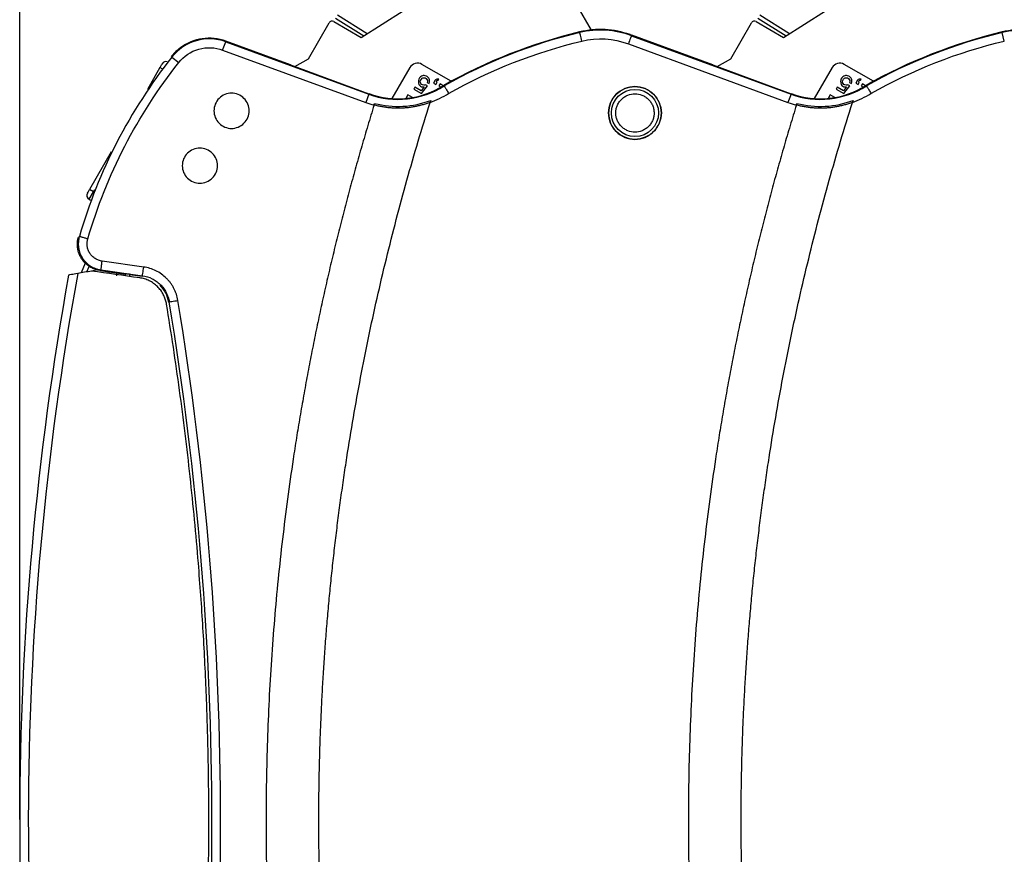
# Model space of a CAD drawing. Header units: millimetres. Extents: x 10 to 410, y 10 to 314.
# Tile 12 of 31: x 162 to 218, y 127 to 174. Entities that reach past the tile are written whole.
import ezdxf

# ---------------------------------------------------------------- set-up
doc = ezdxf.new("R2010")
doc.units = ezdxf.units.MM
doc.header["$LTSCALE"] = 1.5
doc.layers.add('DIMENSIONS', color=140, linetype='Continuous', lineweight=25)
doc.styles.add('SLDTEXTSTYLE0', font='TXT', dxfattribs={"width": 0.7})
doc.dimstyles.new('SLDDIMSTYLE2', dxfattribs={"dimtxt": 3.237012, "dimasz": 4.953, "dimexe": 0, "dimexo": 0.0625, "dimgap": 0.809253, "dimtad": 0, "dimtih": 1, "dimtoh": 1, "dimrnd": 1e-09, "dimzin": 4, "dimdsep": 46, "dimtxsty": 'SLDTEXTSTYLE0', "dimsah": 1, "dimcen": 0.09, "dimadec": 0, "dimazin": 1, "dimtfac": 1, "dimtofl": 0, "dimtmove": 0, "dimatfit": 3, "dimfxl": 0, "dimfrac": 2, "dimtolj": 1, "dimtzin": 12, "dimarcsym": 0})

# ---------------------------------------------------------------- blocks, each defined once
blk = doc.blocks.new('_D_2')
at = {"layer": 'DIMENSIONS'}
for p, q in [((161.61, 130.737), (161.61, 197.796)), ((276.61, 152.945), (276.61, 197.796)), ((161.61, 193.033), (209.618, 193.033)), ((214.004, 193.033), (212.917, 193.033)), ((212.917, 193.033), (212.917, 187.889)), ((223.623, 193.033), (224.71, 193.033)), ((224.71, 193.033), (224.71, 187.889)), ((276.61, 193.033), (228.01, 193.033)), ((212.917, 187.889), (214.004, 187.889)), ((224.71, 187.889), (223.623, 187.889))]:
    blk.add_line(p, q, dxfattribs=at)
for points in [[(161.61, 193.033), (166.563, 192.271), (166.563, 193.795)], [(276.61, 193.033), (271.657, 193.795), (271.657, 192.271)]]:
    blk.add_solid(points, dxfattribs=at)
at = {"layer": 'DIMENSIONS', "char_height": 3.175, "attachment_point": 1, "style": 'SLDTEXTSTYLE0'}
for s, insert in [('115.0', (212.658, 197.851)), ('4.53', (214.004, 191.982))]:
    blk.add_mtext(s, dxfattribs=dict(at, insert=insert))

msp = doc.modelspace()

# ---------------------------------------------------------------- linework, layer by layer
for p, q in [((181.022, 173.265), (187.963, 177.687)), ((205.022, 173.265), (211.963, 177.687)), ((193.272, 175.083), (194.078, 173.688)), ((178.016, 172.059), (179.19, 174.092)), ((179.463, 174.165), (181.022, 173.265)), ((179.566, 174.357), (181.168, 173.358)), ((181.355, 173.477), (179.672, 174.527)), ((202.016, 172.059), (203.19, 174.092)), ((203.463, 174.165), (205.022, 173.265)), ((203.566, 174.357), (205.168, 173.358)), ((205.355, 173.477), (203.672, 174.527)), ((193.44, 173.546), (193.433, 173.575)), ((193.44, 173.546), (193.433, 173.575)), ((217.449, 173.548), (217.442, 173.578)), ((217.566, 173.063), (217.449, 173.548)), ((173.145, 172.548), (173.316, 173.017)), ((173.316, 173.017), (173.33, 173.055)), ((173.316, 173.017), (181.444, 170.043)), ((173.316, 173.017), (181.444, 170.043)), ((177.006, 171.71), (173.33, 173.055)), ((196.295, 173.423), (196.302, 173.432)), ((196.302, 173.432), (196.389, 173.4)), ((196.302, 173.432), (196.389, 173.4)), ((196.389, 173.4), (196.374, 173.362)), ((196.389, 173.4), (196.374, 173.362)), ((196.374, 173.362), (205.444, 170.043)), ((196.374, 173.362), (205.444, 170.043)), ((201.002, 171.712), (196.389, 173.4)), ((173.145, 172.548), (181.273, 169.574)), ((196.2, 172.894), (205.273, 169.574)), ((170.26, 172.153), (170.651, 171.843)), ((177.243, 171.613), (178.016, 172.059)), ((201.243, 171.613), (202.016, 172.059)), ((169.583, 171.554), (168.868, 170.315)), ((169.698, 171.488), (169.583, 171.554)), ((177.002, 171.701), (177.006, 171.71)), ((177.002, 171.701), (181.455, 170.071)), ((183.786, 171.553), (182.768, 169.79)), ((186.135, 170.775), (184.469, 171.736)), ((201.002, 171.712), (200.998, 171.702)), ((200.998, 171.702), (205.455, 170.071)), ((207.786, 171.553), (206.768, 169.79)), ((210.135, 170.775), (208.469, 171.736)), ((184.268, 170.813), (184.265, 170.757)), ((184.265, 170.757), (184.272, 170.695)), ((184.284, 170.891), (184.268, 170.813)), ((184.272, 170.695), (184.3, 170.593)), ((184.334, 170.977), (184.284, 170.891)), ((184.393, 171.03), (184.334, 170.977)), ((184.377, 170.751), (184.386, 170.817)), ((184.379, 170.706), (184.377, 170.751)), ((184.404, 170.648), (184.379, 170.706)), ((184.386, 170.817), (184.436, 170.904)), ((184.44, 171.06), (184.393, 171.03)), ((184.436, 170.904), (184.489, 170.946)), ((184.497, 171.085), (184.44, 171.06)), ((184.489, 170.946), (184.529, 170.965)), ((184.549, 171.099), (184.497, 171.085)), ((184.529, 170.965), (184.591, 170.973)), ((184.594, 171.102), (184.549, 171.099)), ((184.591, 170.973), (184.658, 170.963)), ((184.66, 171.092), (184.594, 171.102)), ((184.658, 170.963), (184.712, 170.932)), ((184.721, 171.072), (184.66, 171.092)), ((184.712, 170.932), (184.754, 170.879)), ((184.775, 171.04), (184.721, 171.072)), ((184.754, 170.879), (184.778, 170.822)), ((184.781, 170.777), (184.772, 170.71)), ((184.772, 170.71), (184.886, 170.658)), ((184.823, 170.998), (184.775, 171.04)), ((184.778, 170.822), (184.781, 170.777)), ((184.864, 170.945), (184.823, 170.998)), ((184.884, 170.905), (184.864, 170.945)), ((184.898, 170.854), (184.884, 170.905)), ((184.886, 170.658), (184.902, 170.736)), ((184.905, 170.792), (184.898, 170.854)), ((184.902, 170.736), (184.905, 170.792)), ((185.216, 170.829), (185.122, 170.667)), ((185.122, 170.667), (185.252, 170.592)), ((185.245, 170.855), (185.216, 170.829)), ((185.269, 170.871), (185.245, 170.855)), ((185.252, 170.592), (185.327, 170.722)), ((185.309, 170.891), (185.269, 170.871)), ((185.273, 170.753), (185.291, 170.785)), ((185.327, 170.722), (185.273, 170.753)), ((185.291, 170.785), (185.321, 170.812)), ((185.343, 170.9), (185.309, 170.891)), ((185.321, 170.812), (185.361, 170.832)), ((185.388, 170.903), (185.343, 170.9)), ((185.361, 170.832), (185.389, 170.83)), ((185.427, 170.895), (185.388, 170.903)), ((185.389, 170.83), (185.427, 170.895)), ((208.268, 170.813), (208.265, 170.757)), ((208.265, 170.757), (208.272, 170.695)), ((208.284, 170.891), (208.268, 170.813)), ((208.272, 170.695), (208.3, 170.593)), ((208.334, 170.977), (208.284, 170.891)), ((208.393, 171.03), (208.334, 170.977)), ((208.377, 170.751), (208.386, 170.817)), ((208.379, 170.706), (208.377, 170.751)), ((208.404, 170.648), (208.379, 170.706)), ((208.386, 170.817), (208.436, 170.904)), ((208.44, 171.06), (208.393, 171.03)), ((208.436, 170.904), (208.489, 170.946)), ((208.497, 171.085), (208.44, 171.06)), ((208.489, 170.946), (208.529, 170.965)), ((208.549, 171.099), (208.497, 171.085)), ((208.529, 170.965), (208.591, 170.973)), ((208.594, 171.102), (208.549, 171.099)), ((208.591, 170.973), (208.658, 170.963)), ((208.66, 171.092), (208.594, 171.102)), ((208.658, 170.963), (208.712, 170.932)), ((208.721, 171.072), (208.66, 171.092)), ((208.712, 170.932), (208.754, 170.879)), ((208.775, 171.04), (208.721, 171.072)), ((208.754, 170.879), (208.778, 170.822)), ((208.781, 170.777), (208.772, 170.71)), ((208.772, 170.71), (208.886, 170.658)), ((208.823, 170.998), (208.775, 171.04)), ((208.778, 170.822), (208.781, 170.777)), ((208.864, 170.945), (208.823, 170.998)), ((208.884, 170.905), (208.864, 170.945)), ((208.898, 170.854), (208.884, 170.905)), ((208.886, 170.658), (208.902, 170.736)), ((208.905, 170.792), (208.898, 170.854)), ((208.902, 170.736), (208.905, 170.792)), ((209.216, 170.829), (209.122, 170.667)), ((209.122, 170.667), (209.252, 170.592)), ((209.245, 170.855), (209.216, 170.829)), ((209.269, 170.871), (209.245, 170.855)), ((209.252, 170.592), (209.327, 170.722)), ((209.309, 170.891), (209.269, 170.871)), ((209.273, 170.753), (209.291, 170.785)), ((209.327, 170.722), (209.273, 170.753)), ((209.291, 170.785), (209.321, 170.812)), ((209.343, 170.9), (209.309, 170.891)), ((209.321, 170.812), (209.361, 170.832)), ((209.388, 170.903), (209.343, 170.9)), ((209.361, 170.832), (209.389, 170.83)), ((209.427, 170.895), (209.388, 170.903)), ((209.389, 170.83), (209.427, 170.895)), ((184.067, 170.439), (184.004, 170.331)), ((184.004, 170.331), (184.448, 170.074)), ((184.424, 170.233), (184.067, 170.439)), ((184.3, 170.593), (184.341, 170.54)), ((184.341, 170.54), (184.389, 170.498)), ((184.389, 170.498), (184.443, 170.467)), ((184.446, 170.595), (184.404, 170.648)), ((184.594, 170.452), (184.424, 170.233)), ((184.443, 170.467), (184.521, 170.451)), ((184.5, 170.564), (184.446, 170.595)), ((184.448, 170.074), (184.788, 170.513)), ((184.577, 170.548), (184.5, 170.564)), ((184.521, 170.451), (184.594, 170.452)), ((184.639, 170.556), (184.577, 170.548)), ((184.68, 170.576), (184.639, 170.556)), ((184.788, 170.513), (184.68, 170.576)), ((185.5, 170.622), (185.438, 170.513)), ((185.438, 170.513), (185.556, 170.445)), ((185.677, 170.519), (185.5, 170.622)), ((185.714, 170.542), (185.729, 170.516)), ((185.714, 170.542), (185.729, 170.516)), ((208.067, 170.439), (208.004, 170.331)), ((208.004, 170.331), (208.448, 170.074)), ((208.424, 170.233), (208.067, 170.439)), ((208.3, 170.593), (208.341, 170.54)), ((208.341, 170.54), (208.389, 170.498)), ((208.389, 170.498), (208.443, 170.467)), ((208.446, 170.595), (208.404, 170.648)), ((208.594, 170.452), (208.424, 170.233)), ((208.443, 170.467), (208.521, 170.451)), ((208.5, 170.564), (208.446, 170.595)), ((208.448, 170.074), (208.788, 170.513)), ((208.577, 170.548), (208.5, 170.564)), ((208.521, 170.451), (208.594, 170.452)), ((208.639, 170.556), (208.577, 170.548)), ((208.68, 170.576), (208.639, 170.556)), ((208.788, 170.513), (208.68, 170.576)), ((209.5, 170.622), (209.438, 170.513)), ((209.438, 170.513), (209.556, 170.445)), ((209.677, 170.519), (209.5, 170.622)), ((209.714, 170.542), (209.729, 170.516)), ((209.714, 170.542), (209.729, 170.516)), ((181.444, 170.043), (181.273, 169.574)), ((181.444, 170.043), (181.273, 169.574)), ((181.444, 170.043), (181.455, 170.071)), ((181.444, 170.043), (181.455, 170.071)), ((183.671, 170.003), (183.553, 169.798)), ((183.932, 169.852), (183.671, 170.003)), ((183.93, 169.848), (183.932, 169.852)), ((205.444, 170.043), (205.273, 169.574)), ((205.444, 170.043), (205.273, 169.574)), ((205.444, 170.043), (205.455, 170.071)), ((205.444, 170.043), (205.455, 170.071)), ((207.671, 170.003), (207.553, 169.798)), ((207.932, 169.852), (207.671, 170.003)), ((207.93, 169.848), (207.932, 169.852)), ((166.817, 166.763), (165.583, 164.626)), ((165.8, 164.501), (165.583, 164.626)), ((165.8, 164.501), (165.873, 164.628)), ((165.55, 164.068), (165.8, 164.501)), ((165.55, 164.068), (165.639, 164.017)), ((165.819, 164.49), (165.8, 164.501)), ((164.948, 161.924), (165, 161.959)), ((164.948, 161.924), (165, 161.959)), ((165.34, 160.439), (165.106, 159.887)), ((165.43, 159.944), (165.562, 160.256)), ((166.055, 160.055), (165.687, 159.99)), ((166.23, 160.057), (166.179, 160.023)), ((166.23, 160.057), (168.586, 159.725)), ((168.656, 160.22), (166.3, 160.551)), ((166.179, 160.023), (167.61, 159.821)), ((166.179, 160.023), (167.61, 159.821)), ((167.11, 159.892), (167.11, 159.722)), ((167.61, 159.821), (167.616, 159.827)), ((167.61, 159.821), (167.616, 159.827)), ((167.616, 159.719), (167.616, 159.827)), ((167.616, 159.719), (167.616, 159.827)), ((167.866, 159.804), (168.567, 159.706)), ((167.866, 159.684), (167.866, 159.804))]:
    msp.add_line(p, q)
for radius in [1.5, 1.339]:
    msp.add_circle((196.575, 168.975), radius)
for centre, radius, start, end in [((179.363, 173.992), 0.2, 60, 150), ((203.363, 173.992), 0.2, 60, 150), ((200.51, 144.227), 30.19, 103.5583, 119.3476), ((200.51, 144.227), 30.16, 103.5583, 119.3459), ((194.61, 168.727), 4.99, 70.2661, 103.6509), ((194.61, 168.727), 4.959, 69.1613, 103.6513), ((224.51, 144.227), 30.19, 103.5399, 119.3473), ((224.51, 144.227), 30.16, 103.5399, 119.3457), ((218.61, 168.727), 4.99, 70.2661, 103.5399), ((218.61, 168.727), 4.959, 69.1613, 103.5399), ((172.385, 170.473), 2.709, 69.9021, 141.6732), ((172.385, 170.473), 2.75, 69.9021, 126.6704), ((172.385, 170.473), 2.75, 126.6704, 140.4649), ((193.762, 153.574), 29.959, 141.6732, 163.7465), ((169.925, 171.646), 0.25, 72.8465, 150), ((172.385, 170.473), 2.75, 140.4649, 141.6732), ((184.219, 171.303), 0.5, 60, 150), ((208.219, 171.303), 0.5, 60, 150), ((183.11, 174.595), 4.847, 249.9021, 302.7071), ((183.11, 174.595), 4.817, 249.9021, 302.7176), ((207.11, 174.595), 4.847, 249.9021, 302.708), ((207.11, 174.595), 4.817, 249.9021, 302.7192), ((165.675, 164.285), 0.25, 150, 240), ((336.11, 128.727), 174.5, 169.75553, 190.17571), ((336.11, 128.727), 174.009, 169.69586, 190.19948), ((-8.443, 128.727), 180.975, 350.61489, 9.38511)]:
    msp.add_arc(centre, radius, start, end)
for points, knots in [([(193.557, 173.061), (193.528, 173.184), (193.498, 173.306), (193.455, 173.485), (193.441, 173.54), (193.44, 173.546)], [0, 0, 0, 0, 0.5, 0.5, 1, 1, 1, 1]), ([(193.557, 173.061), (193.528, 173.184), (193.498, 173.306), (193.455, 173.485), (193.441, 173.54), (193.44, 173.546)], [0, 0, 0, 0, 0.5, 0.5, 1, 1, 1, 1]), ([(170.743, 172.679), (170.788, 172.711), (170.879, 172.776), (171.022, 172.863), (171.17, 172.942), (171.377, 173.036), (171.648, 173.13), (171.988, 173.201), (172.333, 173.23), (172.676, 173.214), (173.011, 173.16), (173.224, 173.09), (173.33, 173.055)], [0, 0, 0, 0, 0.061629, 0.123051, 0.184497, 0.246196, 0.373032, 0.500056, 0.626892, 0.753917, 0.876912, 1, 1, 1, 1]), ([(196.374, 173.362), (196.372, 173.356), (196.352, 173.303), (196.287, 173.131), (196.244, 173.013), (196.2, 172.894)], [0, 0, 0, 0, 0.5, 0.5, 1, 1, 1, 1]), ([(196.374, 173.362), (196.372, 173.356), (196.352, 173.303), (196.287, 173.131), (196.244, 173.013), (196.2, 172.894)], [0, 0, 0, 0, 0.5, 0.5, 1, 1, 1, 1]), ([(170.651, 171.843), (170.94, 172.208), (171.336, 172.473), (172.231, 172.726), (172.708, 172.708), (173.145, 172.548)], [0, 0, 0, 0, 0.5, 0.5, 1, 1, 1, 1]), ([(170.651, 171.843), (170.94, 172.208), (171.336, 172.473), (172.231, 172.726), (172.708, 172.708), (173.145, 172.548)], [0, 0, 0, 0, 0.5, 0.5, 1, 1, 1, 1]), ([(169.583, 171.554), (169.617, 171.612), (169.648, 171.667), (169.695, 171.748), (169.708, 171.771), (169.708, 171.771)], [0, 0, 0, 0, 0.5, 0.5, 1, 1, 1, 1]), ([(185.729, 170.516), (185.731, 170.515), (185.733, 170.511), (185.744, 170.492), (185.763, 170.462), (185.79, 170.417), (185.826, 170.356), (185.872, 170.28), (185.926, 170.188), (185.966, 170.122), (185.987, 170.088)], [0, 0, 0, 0, 0.093035, 0.19521, 0.306523, 0.42697, 0.556547, 0.695249, 0.843068, 1, 1, 1, 1]), ([(185.729, 170.516), (185.731, 170.515), (185.733, 170.511), (185.744, 170.492), (185.763, 170.462), (185.79, 170.417), (185.826, 170.356), (185.872, 170.28), (185.926, 170.188), (185.966, 170.122), (185.987, 170.088)], [0, 0, 0, 0, 0.093035, 0.19521, 0.306523, 0.42697, 0.556547, 0.695249, 0.843068, 1, 1, 1, 1]), ([(198.075, 168.975), (198.075, 169.171), (198.036, 169.368), (197.886, 169.73), (197.774, 169.897), (197.497, 170.174), (197.33, 170.286), (196.968, 170.436), (196.771, 170.475), (196.379, 170.475), (196.182, 170.436), (195.82, 170.286), (195.653, 170.174), (195.375, 169.897), (195.264, 169.73), (195.114, 169.368), (195.075, 169.171), (195.075, 168.975)], [0, 0, 0, 0, 0.125, 0.125, 0.25, 0.25, 0.375, 0.375, 0.5, 0.5, 0.625, 0.625, 0.75, 0.75, 0.875, 0.875, 1, 1, 1, 1]), ([(209.729, 170.516), (209.731, 170.515), (209.733, 170.511), (209.744, 170.493), (209.761, 170.464), (209.788, 170.42), (209.824, 170.359), (209.87, 170.283), (209.926, 170.19), (209.966, 170.123), (209.987, 170.088)], [0, 0, 0, 0, 0.090056, 0.190106, 0.300145, 0.420171, 0.550175, 0.690154, 0.840098, 1, 1, 1, 1]), ([(209.729, 170.516), (209.731, 170.515), (209.733, 170.511), (209.744, 170.493), (209.761, 170.464), (209.788, 170.42), (209.824, 170.359), (209.87, 170.283), (209.926, 170.19), (209.966, 170.123), (209.987, 170.088)], [0, 0, 0, 0, 0.090056, 0.190106, 0.300145, 0.420171, 0.550175, 0.690154, 0.840098, 1, 1, 1, 1]), ([(174.649, 169.096), (174.649, 169.358), (174.541, 169.618), (174.171, 169.989), (173.911, 170.096), (173.387, 170.096), (173.127, 169.989), (172.757, 169.618), (172.649, 169.358), (172.649, 169.096)], [0, 0, 0, 0, 0.25, 0.25, 0.5, 0.5, 0.75, 0.75, 1, 1, 1, 1]), ([(178.61, 128.727), (178.611, 129.112), (178.613, 129.882), (178.628, 131.036), (178.653, 132.19), (178.687, 133.343), (178.732, 134.495), (178.786, 135.646), (178.85, 136.796), (178.923, 137.945), (179.007, 139.094), (179.1, 140.242), (179.203, 141.388), (179.316, 142.534), (179.439, 143.68), (179.571, 144.824), (179.714, 145.967), (179.866, 147.11), (180.028, 148.252), (180.257, 149.773), (180.567, 151.669), (180.978, 153.937), (181.427, 156.197), (181.915, 158.448), (182.442, 160.69), (183.006, 162.924), (183.61, 165.149), (184.249, 167.366), (184.708, 168.835), (184.937, 169.57)], [0, 0, 0, 0, 0.027843, 0.055667, 0.083475, 0.111268, 0.139049, 0.16682, 0.194583, 0.222339, 0.250092, 0.277842, 0.305592, 0.333343, 0.361099, 0.388861, 0.41663, 0.44441, 0.472201, 0.500007, 0.555601, 0.611147, 0.666662, 0.722162, 0.777663, 0.833181, 0.888732, 0.944333, 1, 1, 1, 1]), ([(184.937, 169.57), (184.862, 169.544), (184.714, 169.492), (184.488, 169.426), (184.262, 169.37), (184.036, 169.324), (183.809, 169.288), (183.582, 169.262), (183.354, 169.247), (183.125, 169.241), (182.897, 169.246), (182.668, 169.261), (182.438, 169.287), (182.208, 169.322), (181.977, 169.367), (181.825, 169.406), (181.748, 169.425)], [0, 0, 0, 0, 0.073209, 0.145605, 0.217317, 0.288475, 0.359217, 0.429678, 0.5, 0.570322, 0.640783, 0.711525, 0.782683, 0.854395, 0.926791, 1, 1, 1, 1]), ([(181.777, 169.52), (182.302, 169.382), (182.848, 169.327), (183.931, 169.384), (184.468, 169.498), (184.975, 169.69)], [0, 0, 0, 0, 0.5, 0.5, 1, 1, 1, 1]), ([(181.777, 169.52), (182.302, 169.382), (182.848, 169.327), (183.931, 169.384), (184.468, 169.498), (184.975, 169.69)], [0, 0, 0, 0, 0.5, 0.5, 1, 1, 1, 1]), ([(195.486, 168.975), (195.487, 169.009), (195.488, 169.078), (195.503, 169.179), (195.527, 169.279), (195.573, 169.414), (195.658, 169.577), (195.799, 169.75), (195.972, 169.892), (196.226, 170.023), (196.575, 170.091), (196.923, 170.023), (197.177, 169.892), (197.35, 169.751), (197.492, 169.578), (197.592, 169.384), (197.653, 169.18), (197.661, 169.043), (197.664, 168.975)], [0, 0, 0, 0, 0.030169, 0.060087, 0.090024, 0.12025, 0.185232, 0.25037, 0.315352, 0.38049, 0.500065, 0.619641, 0.684622, 0.749761, 0.814742, 0.87988, 0.939902, 1, 1, 1, 1]), ([(195.486, 168.975), (195.487, 169.009), (195.488, 169.078), (195.503, 169.179), (195.527, 169.279), (195.573, 169.414), (195.658, 169.577), (195.799, 169.75), (195.972, 169.892), (196.226, 170.023), (196.575, 170.091), (196.923, 170.023), (197.177, 169.892), (197.35, 169.751), (197.492, 169.578), (197.592, 169.384), (197.653, 169.18), (197.661, 169.043), (197.664, 168.975)], [0, 0, 0, 0, 0.030169, 0.060087, 0.090024, 0.12025, 0.185232, 0.25037, 0.315352, 0.38049, 0.500065, 0.619641, 0.684622, 0.749761, 0.814742, 0.87988, 0.939902, 1, 1, 1, 1]), ([(202.61, 128.727), (202.611, 129.112), (202.613, 129.882), (202.628, 131.036), (202.653, 132.19), (202.687, 133.343), (202.732, 134.495), (202.786, 135.646), (202.85, 136.796), (202.923, 137.945), (203.007, 139.094), (203.1, 140.242), (203.203, 141.388), (203.316, 142.534), (203.439, 143.68), (203.571, 144.824), (203.714, 145.967), (203.866, 147.11), (204.028, 148.252), (204.257, 149.773), (204.567, 151.669), (204.978, 153.937), (205.427, 156.197), (205.915, 158.448), (206.442, 160.69), (207.006, 162.924), (207.61, 165.149), (208.249, 167.366), (208.708, 168.835), (208.937, 169.57)], [0, 0, 0, 0, 0.027843, 0.055667, 0.083475, 0.111268, 0.139049, 0.16682, 0.194583, 0.222339, 0.250092, 0.277842, 0.305592, 0.333343, 0.361099, 0.388861, 0.41663, 0.44441, 0.472201, 0.500007, 0.555601, 0.611147, 0.666662, 0.722162, 0.777663, 0.833181, 0.888732, 0.944333, 1, 1, 1, 1]), ([(208.937, 169.57), (208.862, 169.544), (208.714, 169.492), (208.488, 169.426), (208.262, 169.37), (208.036, 169.324), (207.809, 169.288), (207.582, 169.262), (207.354, 169.247), (207.125, 169.241), (206.897, 169.246), (206.668, 169.261), (206.438, 169.287), (206.208, 169.322), (205.977, 169.367), (205.825, 169.406), (205.748, 169.425)], [0, 0, 0, 0, 0.073209, 0.145605, 0.217317, 0.288475, 0.359217, 0.429678, 0.5, 0.570322, 0.640783, 0.711525, 0.782683, 0.854395, 0.926791, 1, 1, 1, 1]), ([(205.777, 169.52), (206.302, 169.382), (206.848, 169.327), (207.931, 169.384), (208.468, 169.498), (208.975, 169.69)], [0, 0, 0, 0, 0.5, 0.5, 1, 1, 1, 1]), ([(205.777, 169.52), (206.302, 169.382), (206.848, 169.327), (207.931, 169.384), (208.468, 169.498), (208.975, 169.69)], [0, 0, 0, 0, 0.5, 0.5, 1, 1, 1, 1]), ([(172.649, 169.096), (172.649, 168.835), (172.757, 168.574), (173.127, 168.204), (173.387, 168.096), (173.911, 168.096), (174.171, 168.204), (174.541, 168.574), (174.649, 168.835), (174.649, 169.096)], [0, 0, 0, 0, 0.25, 0.25, 0.5, 0.5, 0.75, 0.75, 1, 1, 1, 1]), ([(181.748, 169.425), (181.629, 169.037), (181.392, 168.261), (181.049, 167.093), (180.716, 165.923), (180.393, 164.751), (180.081, 163.577), (179.78, 162.4), (179.488, 161.221), (179.208, 160.04), (178.937, 158.857), (178.677, 157.671), (178.428, 156.483), (178.189, 155.292), (177.961, 154.1), (177.743, 152.905), (177.535, 151.708), (177.338, 150.508), (177.096, 148.951), (176.823, 147.034), (176.538, 144.757), (176.29, 142.476), (176.081, 140.193), (175.909, 137.906), (175.776, 135.616), (175.681, 133.322), (175.621, 131.026), (175.614, 129.493), (175.61, 128.727)], [0, 0, 0, 0, 0.029475, 0.058931, 0.08837, 0.117794, 0.147206, 0.176607, 0.206, 0.235388, 0.264772, 0.294156, 0.32354, 0.352928, 0.382321, 0.411723, 0.441135, 0.470559, 0.499999, 0.555591, 0.611137, 0.666655, 0.722158, 0.777663, 0.833184, 0.888737, 0.944337, 1, 1, 1, 1]), ([(205.748, 169.425), (205.629, 169.037), (205.392, 168.261), (205.049, 167.093), (204.716, 165.923), (204.393, 164.751), (204.081, 163.577), (203.78, 162.4), (203.488, 161.221), (203.208, 160.04), (202.937, 158.857), (202.677, 157.671), (202.428, 156.483), (202.189, 155.292), (201.961, 154.1), (201.743, 152.905), (201.535, 151.708), (201.338, 150.508), (201.096, 148.951), (200.823, 147.034), (200.538, 144.757), (200.29, 142.476), (200.081, 140.193), (199.909, 137.906), (199.776, 135.616), (199.681, 133.322), (199.621, 131.026), (199.614, 129.493), (199.61, 128.727)], [0, 0, 0, 0, 0.029475, 0.058931, 0.08837, 0.117794, 0.147206, 0.176607, 0.206, 0.235388, 0.264772, 0.294156, 0.32354, 0.352928, 0.382321, 0.411723, 0.441135, 0.470559, 0.499999, 0.555591, 0.611137, 0.666655, 0.722158, 0.777663, 0.833184, 0.888737, 0.944337, 1, 1, 1, 1]), ([(195.075, 168.975), (195.075, 168.779), (195.114, 168.582), (195.264, 168.219), (195.375, 168.053), (195.653, 167.775), (195.82, 167.664), (196.182, 167.514), (196.379, 167.475), (196.771, 167.475), (196.968, 167.514), (197.33, 167.664), (197.497, 167.775), (197.774, 168.053), (197.886, 168.219), (198.036, 168.582), (198.075, 168.779), (198.075, 168.975)], [0, 0, 0, 0, 0.125, 0.125, 0.25, 0.25, 0.375, 0.375, 0.5, 0.5, 0.625, 0.625, 0.75, 0.75, 0.875, 0.875, 1, 1, 1, 1]), ([(197.664, 168.975), (197.663, 168.941), (197.662, 168.872), (197.647, 168.771), (197.623, 168.671), (197.576, 168.536), (197.492, 168.372), (197.351, 168.2), (197.178, 168.058), (196.924, 167.926), (196.575, 167.859), (196.227, 167.926), (195.973, 168.058), (195.8, 168.199), (195.658, 168.372), (195.558, 168.566), (195.496, 168.769), (195.489, 168.906), (195.486, 168.975)], [0, 0, 0, 0, 0.0301688, 0.060087, 0.0900244, 0.1202504, 0.1852318, 0.2503701, 0.3153515, 0.3804899, 0.5000655, 0.619641, 0.6846224, 0.7497607, 0.8147421, 0.8798805, 0.939902, 1, 1, 1, 1]), ([(197.664, 168.975), (197.663, 168.941), (197.662, 168.872), (197.647, 168.771), (197.623, 168.671), (197.576, 168.536), (197.492, 168.372), (197.351, 168.2), (197.178, 168.058), (196.924, 167.926), (196.575, 167.859), (196.227, 167.926), (195.973, 168.058), (195.8, 168.199), (195.658, 168.372), (195.558, 168.566), (195.496, 168.769), (195.489, 168.906), (195.486, 168.975)], [0, 0, 0, 0, 0.030169, 0.060087, 0.090024, 0.12025, 0.185232, 0.25037, 0.315352, 0.38049, 0.500065, 0.619641, 0.684622, 0.749761, 0.814742, 0.87988, 0.939902, 1, 1, 1, 1]), ([(172.849, 165.979), (172.849, 166.241), (172.741, 166.501), (172.371, 166.871), (172.111, 166.979), (171.587, 166.979), (171.327, 166.871), (170.957, 166.501), (170.849, 166.241), (170.849, 165.979)], [0, 0, 0, 0, 0.25, 0.25, 0.5, 0.5, 0.75, 0.75, 1, 1, 1, 1]), ([(170.849, 165.979), (170.849, 165.717), (170.957, 165.457), (171.327, 165.087), (171.587, 164.979), (172.111, 164.979), (172.371, 165.087), (172.741, 165.457), (172.849, 165.717), (172.849, 165.979)], [0, 0, 0, 0, 0.25, 0.25, 0.5, 0.5, 0.75, 0.75, 1, 1, 1, 1]), ([(165.458, 164.41), (165.458, 164.41), (165.472, 164.432), (165.518, 164.514), (165.55, 164.569), (165.583, 164.626)], [0, 0, 0, 0, 0.5, 0.5, 1, 1, 1, 1]), ([(166.179, 160.023), (166.138, 160.029), (166.056, 160.043), (165.937, 160.076), (165.823, 160.117), (165.713, 160.167), (165.61, 160.224), (165.512, 160.289), (165.422, 160.359), (165.338, 160.436), (165.261, 160.517), (165.191, 160.602), (165.111, 160.717), (165.027, 160.867), (164.952, 161.059), (164.903, 161.265), (164.884, 161.482), (164.895, 161.705), (164.93, 161.85), (164.948, 161.924)], [0, 0, 0, 0, 0.048669, 0.096699, 0.144089, 0.190833, 0.236931, 0.282388, 0.327212, 0.371403, 0.414957, 0.457869, 0.500139, 0.578166, 0.658315, 0.74056, 0.824911, 0.911398, 1, 1, 1, 1]), ([(166.179, 160.023), (166.138, 160.029), (166.056, 160.043), (165.937, 160.076), (165.823, 160.117), (165.713, 160.167), (165.61, 160.224), (165.512, 160.289), (165.422, 160.359), (165.338, 160.436), (165.261, 160.517), (165.191, 160.602), (165.111, 160.717), (165.027, 160.867), (164.952, 161.059), (164.903, 161.265), (164.884, 161.482), (164.895, 161.705), (164.93, 161.85), (164.948, 161.924)], [0, 0, 0, 0, 0.048669, 0.096699, 0.144089, 0.190833, 0.236931, 0.282388, 0.327212, 0.371403, 0.414957, 0.457869, 0.500139, 0.578166, 0.658315, 0.74056, 0.824911, 0.911398, 1, 1, 1, 1]), ([(165, 161.959), (164.971, 161.857), (164.933, 161.644), (164.945, 161.321), (165.013, 161.061), (165.099, 160.864), (165.179, 160.725), (165.273, 160.595), (165.418, 160.435), (165.626, 160.268), (165.916, 160.124), (166.124, 160.071), (166.23, 160.057)], [0, 0, 0, 0, 0.000213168, 0.000426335, 0.000639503, 0.000746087, 0.00085267, 0.000959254, 0.001065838, 0.001279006, 0.001492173, 0.00170534, 0.00170534, 0.00170534, 0.00170534]), ([(165, 161.959), (164.971, 161.857), (164.933, 161.644), (164.945, 161.321), (165.013, 161.061), (165.099, 160.864), (165.179, 160.725), (165.273, 160.595), (165.418, 160.435), (165.626, 160.268), (165.916, 160.124), (166.124, 160.071), (166.23, 160.057)], [0, 0, 0, 0, 0.000213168, 0.000426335, 0.000639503, 0.000746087, 0.00085267, 0.000959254, 0.001065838, 0.001279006, 0.001492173, 0.00170534, 0.00170534, 0.00170534, 0.00170534]), ([(165.48, 161.819), (165.425, 161.835), (165.336, 161.861), (165.223, 161.894), (165.147, 161.916), (165.084, 161.935), (165.038, 161.948), (165.01, 161.956), (165.002, 161.959), (165, 161.959)], [-0.000007, -0.000007, -0.000007, -0.000007, 0.249988, 0.37499, 0.499993, 0.624995, 0.749998, 0.875, 1.000003, 1.000003, 1.000003, 1.000003]), ([(165.48, 161.819), (165.425, 161.835), (165.336, 161.861), (165.223, 161.894), (165.147, 161.916), (165.084, 161.935), (165.038, 161.948), (165.01, 161.956), (165.002, 161.959), (165, 161.959)], [-0.000007, -0.000007, -0.000007, -0.000007, 0.249988, 0.37499, 0.499993, 0.624995, 0.749998, 0.875, 1.000003, 1.000003, 1.000003, 1.000003]), ([(166.3, 160.551), (166.229, 160.561), (166.09, 160.596), (165.897, 160.692), (165.757, 160.803), (165.661, 160.91), (165.598, 160.996), (165.545, 161.089), (165.488, 161.22), (165.443, 161.394), (165.435, 161.609), (165.46, 161.751), (165.48, 161.819)], [0, 0, 0, 0, 0.000213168, 0.000426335, 0.000639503, 0.000746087, 0.00085267, 0.000959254, 0.001065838, 0.001279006, 0.001492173, 0.001705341, 0.001705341, 0.001705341, 0.001705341]), ([(166.3, 160.551), (166.229, 160.561), (166.09, 160.596), (165.897, 160.692), (165.757, 160.803), (165.661, 160.91), (165.598, 160.996), (165.545, 161.089), (165.488, 161.22), (165.443, 161.394), (165.435, 161.609), (165.46, 161.751), (165.48, 161.819)], [0, 0, 0, 0, 0.000213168, 0.000426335, 0.000639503, 0.000746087, 0.00085267, 0.000959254, 0.001065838, 0.001279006, 0.001492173, 0.001705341, 0.001705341, 0.001705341, 0.001705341]), ([(166.23, 160.057), (166.23, 160.058), (166.231, 160.066), (166.236, 160.095), (166.242, 160.143), (166.251, 160.208), (166.262, 160.286), (166.279, 160.403), (166.292, 160.494), (166.3, 160.551)], [-0.000007, -0.000007, -0.000007, -0.000007, 0.124996, 0.249998, 0.375001, 0.500003, 0.625006, 0.750008, 1.000004, 1.000004, 1.000004, 1.000004]), ([(166.23, 160.057), (166.23, 160.058), (166.231, 160.066), (166.236, 160.095), (166.242, 160.143), (166.251, 160.208), (166.262, 160.286), (166.279, 160.403), (166.292, 160.494), (166.3, 160.551)], [-0.000007, -0.000007, -0.000007, -0.000007, 0.124996, 0.249998, 0.375001, 0.500003, 0.625006, 0.750008, 1.000004, 1.000004, 1.000004, 1.000004]), ([(168.586, 159.725), (168.587, 159.732), (168.595, 159.788), (168.621, 159.97), (168.638, 160.094), (168.656, 160.22)], [0, 0, 0, 0, 0.5, 0.5, 1, 1, 1, 1]), ([(168.586, 159.725), (168.587, 159.732), (168.595, 159.788), (168.621, 159.97), (168.638, 160.094), (168.656, 160.22)], [0, 0, 0, 0, 0.5, 0.5, 1, 1, 1, 1]), ([(170.602, 158.32), (170.582, 158.441), (170.539, 158.617), (170.453, 158.843), (170.376, 159.007), (170.285, 159.166), (170.183, 159.316), (170.069, 159.457), (169.902, 159.634), (169.668, 159.828), (169.25, 160.076), (168.898, 160.186), (168.656, 160.22)], [0, 0, 0, 0, 0.000361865, 0.000542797, 0.00072373, 0.000904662, 0.001085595, 0.001266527, 0.001447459, 0.001809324, 0.002171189, 0.002894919, 0.002894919, 0.002894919, 0.002894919]), ([(170.602, 158.32), (170.582, 158.441), (170.539, 158.617), (170.453, 158.843), (170.376, 159.007), (170.285, 159.166), (170.183, 159.316), (170.069, 159.457), (169.902, 159.634), (169.668, 159.828), (169.25, 160.076), (168.898, 160.186), (168.656, 160.22)], [0, 0, 0, 0, 0.000361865, 0.000542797, 0.00072373, 0.000904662, 0.001085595, 0.001266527, 0.001447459, 0.001809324, 0.002171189, 0.002894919, 0.002894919, 0.002894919, 0.002894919]), ([(164.908, 159.852), (164.775, 159.829), (164.645, 159.806), (164.452, 159.772), (164.392, 159.761), (164.392, 159.761)], [0, 0, 0, 0, 0.5, 0.5, 1, 1, 1, 1]), ([(166.632, 159.857), (166.633, 159.862), (166.64, 159.914), (166.673, 159.958), (166.703, 159.998)], [0, 0, 0, 0, 0.09439, 1, 1, 1, 1]), ([(167.866, 159.804), (167.85, 159.806), (167.819, 159.81), (167.775, 159.816), (167.735, 159.82), (167.7, 159.823), (167.671, 159.826), (167.647, 159.828), (167.631, 159.828), (167.62, 159.828), (167.617, 159.827), (167.616, 159.827)], [0, 0, 0, 0, 0.12438, 0.24535, 0.362944, 0.477201, 0.58816, 0.695868, 0.800374, 0.901731, 1, 1, 1, 1]), ([(167.866, 159.804), (167.85, 159.806), (167.819, 159.81), (167.775, 159.816), (167.735, 159.82), (167.7, 159.823), (167.671, 159.826), (167.647, 159.828), (167.631, 159.828), (167.62, 159.828), (167.617, 159.827), (167.616, 159.827)], [0, 0, 0, 0, 0.12438, 0.24535, 0.362944, 0.477201, 0.58816, 0.695868, 0.800374, 0.901731, 1, 1, 1, 1]), ([(169.956, 158.114), (169.949, 158.152), (169.935, 158.227), (169.905, 158.339), (169.868, 158.448), (169.824, 158.555), (169.75, 158.709), (169.63, 158.901), (169.442, 159.114), (169.221, 159.299), (169.013, 159.422), (168.839, 159.498), (168.705, 159.545), (168.569, 159.582), (168.477, 159.597), (168.43, 159.604)], [0, 0, 0, 0, 0.050465, 0.100811, 0.151252, 0.202002, 0.253271, 0.375506, 0.498728, 0.625948, 0.752598, 0.814861, 0.876763, 0.938224, 1, 1, 1, 1]), ([(168.586, 159.725), (168.776, 159.699), (169.052, 159.613), (169.379, 159.419), (169.562, 159.267), (169.693, 159.129), (169.782, 159.018), (169.862, 158.901), (169.932, 158.777), (169.993, 158.648), (170.06, 158.471), (170.094, 158.333), (170.11, 158.238)], [0, 0, 0, 0, 0.00072373, 0.001085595, 0.001447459, 0.001628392, 0.001809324, 0.001990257, 0.002171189, 0.002352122, 0.002533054, 0.002894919, 0.002894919, 0.002894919, 0.002894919]), ([(168.586, 159.725), (168.776, 159.699), (169.052, 159.613), (169.379, 159.419), (169.562, 159.267), (169.693, 159.129), (169.782, 159.018), (169.862, 158.901), (169.932, 158.777), (169.993, 158.648), (170.06, 158.471), (170.094, 158.333), (170.11, 158.238)], [0, 0, 0, 0, 0.00072373, 0.001085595, 0.001447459, 0.001628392, 0.001809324, 0.001990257, 0.002171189, 0.002352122, 0.002533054, 0.002894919, 0.002894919, 0.002894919, 0.002894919]), ([(170.09, 158.218), (170.046, 158.4), (169.955, 158.767), (169.708, 159.053), (169.584, 159.197)], [0, 0, 0, 0, 0.495367, 1, 1, 1, 1]), ([(170.09, 158.218), (170.046, 158.4), (169.955, 158.767), (169.708, 159.053), (169.584, 159.197)], [0, 0, 0, 0, 0.495367, 1, 1, 1, 1]), ([(172.36, 128.727), (172.359, 129.133), (172.358, 129.946), (172.345, 131.165), (172.324, 132.384), (172.296, 133.603), (172.259, 134.822), (172.183, 136.861), (172.038, 139.718), (171.805, 142.988), (171.553, 145.852), (171.303, 148.309), (171.019, 150.762), (170.7, 153.213), (170.349, 155.665), (170.087, 157.297), (169.956, 158.114)], [0, 0, 0, 0, 0.041311, 0.082605, 0.123894, 0.165192, 0.20651, 0.247862, 0.37253, 0.497275, 0.581021, 0.664659, 0.748284, 0.831989, 0.915864, 1, 1, 1, 1]), ([(170.11, 158.238), (170.113, 158.239), (170.139, 158.243), (170.254, 158.262), (170.424, 158.29), (170.546, 158.31), (170.602, 158.32)], [0.0000038, 0.0000038, 0.0000038, 0.0000038, 0.2500665, 0.5001292, 0.7501919, 1.0000009, 1.0000009, 1.0000009, 1.0000009]), ([(170.11, 158.238), (170.113, 158.239), (170.139, 158.243), (170.254, 158.262), (170.424, 158.29), (170.546, 158.31), (170.602, 158.32)], [0.0000038, 0.0000038, 0.0000038, 0.0000038, 0.2500665, 0.5001292, 0.7501919, 1.0000009, 1.0000009, 1.0000009, 1.0000009]), ([(172.011, 117.493), (172.039, 117.962), (172.095, 118.898), (172.166, 120.302), (172.226, 121.705), (172.275, 123.108), (172.313, 124.512), (172.34, 125.916), (172.357, 127.321), (172.359, 128.258), (172.36, 128.727)], [0, 0, 0, 0, 0.1252213, 0.2502787, 0.3752223, 0.5001024, 0.6249696, 0.7498744, 0.8748676, 1, 1, 1, 1]), ([(175.61, 128.727), (175.611, 128.321), (175.613, 127.509), (175.63, 126.293), (175.657, 125.077), (175.694, 123.862), (175.742, 122.647), (175.801, 121.434), (175.87, 120.222), (175.951, 119.01), (176.041, 117.8), (176.143, 116.59), (176.255, 115.381), (176.378, 114.173), (176.511, 112.966), (176.655, 111.76), (176.81, 110.555), (176.975, 109.351), (177.204, 107.791), (177.508, 105.879), (177.907, 103.619), (178.343, 101.367), (178.816, 99.123), (179.327, 96.887), (179.874, 94.66), (180.46, 92.44), (181.081, 90.229), (181.525, 88.762), (181.748, 88.029)], [0, 0, 0, 0, 0.029476, 0.058933, 0.088373, 0.117797, 0.14721, 0.176612, 0.206005, 0.235394, 0.264778, 0.294162, 0.323546, 0.352934, 0.382328, 0.41173, 0.441142, 0.470566, 0.500005, 0.555597, 0.611144, 0.666661, 0.722164, 0.777668, 0.833188, 0.88874, 0.944339, 1, 1, 1, 1]), ([(184.937, 87.884), (184.821, 88.251), (184.59, 88.985), (184.256, 90.09), (183.93, 91.197), (183.614, 92.306), (183.308, 93.418), (183.011, 94.531), (182.724, 95.647), (182.446, 96.765), (182.178, 97.884), (181.92, 99.007), (181.672, 100.131), (181.432, 101.257), (181.203, 102.386), (180.983, 103.517), (180.773, 104.65), (180.572, 105.785), (180.381, 106.922), (180.139, 108.441), (179.861, 110.342), (179.567, 112.629), (179.311, 114.918), (179.095, 117.211), (178.918, 119.508), (178.781, 121.808), (178.683, 124.111), (178.622, 126.418), (178.614, 127.957), (178.61, 128.727)], [0, 0, 0, 0, 0.027841, 0.055665, 0.083471, 0.111264, 0.139044, 0.166815, 0.194577, 0.222332, 0.250084, 0.277834, 0.305583, 0.333335, 0.36109, 0.388852, 0.416621, 0.444401, 0.472192, 0.499998, 0.555592, 0.611138, 0.666654, 0.722154, 0.777656, 0.833175, 0.888728, 0.944331, 1, 1, 1, 1]), ([(199.61, 128.727), (199.611, 128.321), (199.613, 127.509), (199.63, 126.293), (199.657, 125.077), (199.694, 123.862), (199.742, 122.647), (199.801, 121.434), (199.87, 120.222), (199.951, 119.01), (200.041, 117.8), (200.143, 116.59), (200.255, 115.381), (200.378, 114.173), (200.511, 112.966), (200.655, 111.76), (200.81, 110.555), (200.975, 109.351), (201.204, 107.791), (201.508, 105.879), (201.907, 103.619), (202.343, 101.367), (202.816, 99.123), (203.327, 96.887), (203.874, 94.66), (204.46, 92.44), (205.081, 90.229), (205.525, 88.762), (205.748, 88.029)], [0, 0, 0, 0, 0.029476, 0.058933, 0.088373, 0.117797, 0.14721, 0.176612, 0.206005, 0.235394, 0.264778, 0.294162, 0.323546, 0.352934, 0.382328, 0.41173, 0.441142, 0.470566, 0.500005, 0.555597, 0.611144, 0.666661, 0.722164, 0.777668, 0.833188, 0.88874, 0.944339, 1, 1, 1, 1]), ([(208.937, 87.884), (208.821, 88.251), (208.59, 88.985), (208.256, 90.09), (207.93, 91.197), (207.614, 92.306), (207.308, 93.418), (207.011, 94.531), (206.724, 95.647), (206.446, 96.765), (206.178, 97.884), (205.92, 99.007), (205.672, 100.131), (205.432, 101.257), (205.203, 102.386), (204.983, 103.517), (204.773, 104.65), (204.572, 105.785), (204.381, 106.922), (204.139, 108.441), (203.861, 110.342), (203.567, 112.629), (203.311, 114.918), (203.095, 117.211), (202.918, 119.508), (202.781, 121.808), (202.683, 124.111), (202.622, 126.418), (202.614, 127.957), (202.61, 128.727)], [0, 0, 0, 0, 0.027841, 0.055665, 0.083471, 0.111264, 0.139044, 0.166815, 0.194577, 0.222332, 0.250084, 0.277834, 0.305583, 0.333335, 0.36109, 0.388852, 0.416621, 0.444401, 0.472192, 0.499998, 0.555592, 0.611138, 0.666654, 0.722154, 0.777656, 0.833175, 0.888728, 0.944331, 1, 1, 1, 1])]:
    msp.add_open_spline(points, degree=3, knots=knots)
for points in [[(185.987, 170.088), (188.362, 171.422), (190.909, 172.422), (193.557, 173.061)], [(185.987, 170.088), (188.362, 171.422), (190.909, 172.422), (193.557, 173.061)], [(193.557, 173.061), (194.435, 173.274), (195.356, 173.216), (196.2, 172.894)], [(193.557, 173.061), (194.435, 173.274), (195.356, 173.216), (196.2, 172.894)], [(209.987, 170.088), (212.364, 171.423), (214.915, 172.425), (217.566, 173.063)], [(209.987, 170.088), (212.364, 171.423), (214.915, 172.425), (217.566, 173.063)], [(165.48, 161.819), (166.542, 165.463), (168.298, 168.866), (170.651, 171.843)], [(165.48, 161.819), (166.542, 165.463), (168.298, 168.866), (170.651, 171.843)], [(181.273, 169.574), (181.429, 169.517), (181.587, 169.467), (181.748, 169.425)], [(181.273, 169.574), (181.429, 169.517), (181.587, 169.467), (181.748, 169.425)], [(184.937, 169.57), (185.305, 169.704), (185.657, 169.878), (185.987, 170.088)], [(184.937, 169.57), (185.305, 169.704), (185.657, 169.878), (185.987, 170.088)], [(184.975, 169.69), (184.963, 169.651), (184.95, 169.61), (184.937, 169.57)], [(184.975, 169.69), (184.963, 169.651), (184.95, 169.61), (184.937, 169.57)], [(205.273, 169.574), (205.429, 169.517), (205.587, 169.467), (205.748, 169.425)], [(205.273, 169.574), (205.429, 169.517), (205.587, 169.467), (205.748, 169.425)], [(208.937, 169.57), (209.305, 169.704), (209.657, 169.878), (209.987, 170.088)], [(208.937, 169.57), (209.305, 169.704), (209.657, 169.878), (209.987, 170.088)], [(208.975, 169.69), (208.963, 169.651), (208.95, 169.61), (208.937, 169.57)], [(208.975, 169.69), (208.963, 169.651), (208.95, 169.61), (208.937, 169.57)], [(181.748, 169.425), (181.758, 169.457), (181.768, 169.489), (181.777, 169.52)], [(181.748, 169.425), (181.758, 169.457), (181.768, 169.489), (181.777, 169.52)], [(205.748, 169.425), (205.758, 169.457), (205.768, 169.489), (205.777, 169.52)], [(205.748, 169.425), (205.758, 169.457), (205.768, 169.489), (205.777, 169.52)], [(165.687, 159.99), (165.427, 159.944), (165.168, 159.899), (164.908, 159.852)], [(168.43, 159.604), (167.516, 159.733), (166.601, 159.862), (165.687, 159.99)], [(173.031, 128.727), (173.031, 138.642), (172.219, 148.538), (170.602, 158.32)], [(173.031, 128.727), (173.031, 138.642), (172.219, 148.538), (170.602, 158.32)], [(170.602, 99.134), (172.219, 108.916), (173.031, 118.812), (173.031, 128.727)], [(170.602, 99.134), (172.219, 108.916), (173.031, 118.812), (173.031, 128.727)]]:
    msp.add_open_spline(points, degree=3)
at = {"layer": 'DIMENSIONS'}
msp.add_line((161.61, 128.832), (161.61, 148.762), dxfattribs=at)

# ---------------------------------------------------------------- dimensions: what is measured, and where the dimension line sits
dim = msp.add_linear_dim(base=(276.61, 193.033), p1=(161.61, 128.832), p2=(276.61, 151.04), dimstyle='SLDDIMSTYLE2', dxfattribs=at)
dim.commit()
dim.dimension.update_dxf_attribs({"geometry": '_D_2', "text_midpoint": (218.814, 193.033), "dimtype": 160})

doc.saveas('drawing.dxf')
